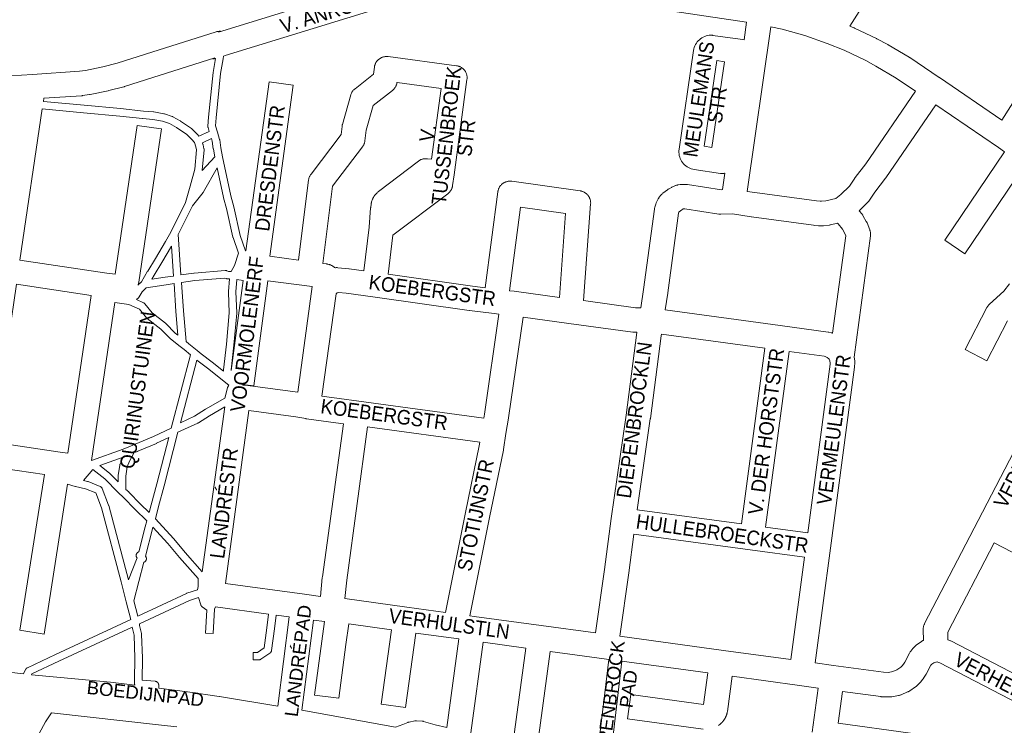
# Model space of a CAD drawing. Header units: metres. Extents: x 123819 to 142731, y 393440 to 405763.
# Tile 251 of 256: x 134610 to 135134, y 399183 to 399558. Entities that reach past the tile are written whole.
import ezdxf
from ezdxf.enums import TextEntityAlignment as Align

# ---------------------------------------------------------------- set-up
doc = ezdxf.new("R2010")
doc.units = ezdxf.units.M
doc.header["$MEASUREMENT"] = 0
for name, color, linetype, lineweight in [('gs-anno-wegen algemeen tekst', 7, 'Continuous', 0), ('gs-knt-aanvullende hoofdweg', 7, 'Continuous', 0), ('gs-knt-fietspaden', 7, 'Continuous', 0), ('gs-knt-paden', 7, 'Continuous', 0), ('gs-knt-wegen algemeen', 7, 'Continuous', 0)]:
    doc.layers.add(name, color=color, linetype=linetype, lineweight=lineweight)
doc.styles.add('1.25mm', font='arial.ttf', dxfattribs={"height": 0.002})
doc.styles.add('Style-Arial', font='arial.ttf')

msp = doc.modelspace()

# ---------------------------------------------------------------- linework, layer by layer
at = {"layer": 'gs-knt-aanvullende hoofdweg', "color": 7, "linetype": 'Continuous', "flags": 128}
for points in [[(134627.43, 399189.65), (134624.17, 399184.92), (134620.84, 399178.71), (134616.14, 399168.6), (134614.71, 399165.31)], [(134694.04, 399182.18), (134685.9, 399183.18), (134627.43, 399189.65)]]:
    msp.add_lwpolyline(points, dxfattribs=at)
at = {"layer": 'gs-knt-fietspaden', "color": 7, "linetype": 'Continuous', "flags": 128}
for points in [[(134597.03, 399214.43), (134596.78, 399212.21), (134612.49, 399210.4)], [(134919.81, 399170.9), (134919.33, 399172.15), (134919.28, 399172.31), (134919.23, 399172.47), (134919.19, 399172.63), (134919.16, 399172.8), (134919.13, 399172.96), (134918.76, 399175.87), (134918.75, 399176.01), (134918.74, 399176.16), (134918.73, 399176.3), (134918.74, 399176.45), (134918.74, 399176.59), (134918.76, 399176.73), (134923.74, 399218.09)], [(134930.69, 399217.14), (134925.78, 399176.33), (134926.04, 399174.27)], [(134616.74, 399209.98), (134641.72, 399207.69), (134641.76, 399207.69), (134658.7, 399205.93), (134658.75, 399205.93), (134671.74, 399204.39)], [(134684.37, 399202.88), (134699.71, 399200.84), (134699.75, 399200.84), (134716.56, 399198.4), (134716.63, 399198.39), (134747.7, 399193.27)], [(134760.55, 399191.05), (134810.31, 399182.04), (134814.14, 399183.48), (134816.91, 399184.61), (134817.06, 399184.67), (134817.21, 399184.72), (134817.36, 399184.76), (134817.52, 399184.8), (134820.56, 399185.44), (134820.72, 399185.47), (134820.88, 399185.49), (134821.04, 399185.5), (134821.19, 399185.51), (134821.35, 399185.51), (134821.51, 399185.5), (134824.46, 399185.31), (134824.62, 399185.3), (134824.78, 399185.27), (134824.93, 399185.25), (134825.09, 399185.21), (134825.24, 399185.17), (134831.35, 399183.33), (134837.6, 399181.94)]]:
    msp.add_lwpolyline(points, dxfattribs=at)
at = {"layer": 'gs-knt-paden', "color": 7, "linetype": 'Continuous', "flags": 128}
for points in [[(134718.82, 399538.76), (134718.58, 399537.34), (134717.28, 399529.5), (134714.86, 399505.96), (134714.53, 399501.68), (134715.58, 399498.28), (134715.58, 399498.28), (134715.58, 399498.27)], [(134623.07, 399514.69), (134644.76, 399512.65), (134664.08, 399510.88), (134664.12, 399510.87), (134676.22, 399509.55), (134681.63, 399509.15), (134681.71, 399509.15), (134681.78, 399509.14), (134681.85, 399509.13), (134687.15, 399508.15), (134687.24, 399508.13), (134687.33, 399508.11), (134687.41, 399508.08), (134691.58, 399506.71), (134691.65, 399506.69), (134691.73, 399506.66), (134691.8, 399506.63), (134691.87, 399506.59), (134691.94, 399506.55), (134695.86, 399504.33), (134695.94, 399504.29), (134696.01, 399504.24), (134701.74, 399500.3), (134701.81, 399500.24), (134701.88, 399500.19), (134701.95, 399500.13), (134702.02, 399500.07), (134704.93, 399497.18), (134704.99, 399497.12), (134705.04, 399497.06), (134705.09, 399497), (134705.68, 399496.26), (134711.22, 399498.78), (134710.58, 399500.86), (134710.55, 399500.95), (134710.53, 399501.05), (134710.52, 399501.14), (134710.5, 399501.23), (134710.49, 399501.32), (134710.49, 399501.42), (134710.49, 399501.51), (134710.5, 399501.61), (134710.85, 399506.29), (134710.85, 399506.34), (134713.29, 399529.98), (134713.3, 399530.04), (134713.31, 399530.1), (134714.53, 399537.49)], [(134673.34, 399417), (134675.24, 399418.77), (134678.49, 399424.42), (134678.52, 399424.47), (134682.64, 399431.14), (134687.89, 399440.22), (134687.9, 399440.23), (134690.86, 399445.28), (134698.69, 399460.95), (134701.17, 399469.56), (134703.5, 399478.71), (134704.44, 399488.97), (134704.08, 399490.63), (134703.31, 399492.79), (134702.02, 399494.41), (134699.31, 399497.09), (134693.81, 399500.88), (134690.13, 399502.96), (134686.29, 399504.22), (134681.23, 399505.15), (134675.89, 399505.54), (134675.82, 399505.55), (134663.7, 399506.88), (134644.39, 399508.64), (134622.48, 399510.71)], [(134715.58, 399498.27), (134716.74, 399494.51), (134716.76, 399494.43), (134716.78, 399494.35), (134716.79, 399494.27), (134716.81, 399494.19), (134717.38, 399490.08), (134718.31, 399485.32), (134722.74, 399464.44), (134724.27, 399458.7), (134724.29, 399458.63), (134727.74, 399443.51), (134730.58, 399435.34), (134730.77, 399435.22)], [(134707.46, 399478.02), (134707.46, 399477.98), (134714.22, 399485.27), (134713.42, 399489.36), (134713.41, 399489.42), (134713.4, 399489.47), (134712.85, 399493.48), (134712.41, 399494.91), (134707.6, 399492.71), (134707.91, 399491.85), (134707.93, 399491.77), (134707.96, 399491.69), (134707.98, 399491.61), (134708.43, 399489.52), (134708.45, 399489.43), (134708.46, 399489.35), (134708.47, 399489.26), (134708.48, 399489.17), (134708.48, 399489.09), (134708.48, 399489), (134708.47, 399488.91), (134707.49, 399478.18), (134707.48, 399478.1), (134707.47, 399478.03), (134707.47, 399478.02), (134707.46, 399478.02)], [(134715.47, 399479.35), (134708.16, 399466.59), (134708.12, 399466.53), (134708.08, 399466.46), (134708.04, 399466.4), (134707.99, 399466.34), (134702.28, 399459.13), (134694.67, 399443.92), (134696.21, 399422.47), (134703.06, 399423.46), (134703.12, 399423.47), (134703.19, 399423.48), (134719.69, 399424.83), (134719.79, 399424.84), (134719.88, 399424.84), (134719.97, 399424.83), (134720.06, 399424.83), (134720.15, 399424.82), (134720.24, 399424.8), (134720.33, 399424.78), (134720.41, 399424.76), (134720.5, 399424.73), (134720.59, 399424.7), (134721.46, 399424.36), (134722.93, 399424.31), (134724.69, 399427.53), (134726.81, 399433.96), (134723.91, 399442.29), (134723.88, 399442.36), (134723.86, 399442.43), (134723.85, 399442.5), (134720.38, 399457.7), (134718.85, 399463.46), (134718.83, 399463.51), (134718.82, 399463.56), (134715.47, 399479.35)], [(134692.23, 399421.89), (134691.09, 399437.72), (134686.11, 399429.11), (134686.08, 399429.06), (134681.96, 399422.39), (134680.67, 399420.14), (134687.72, 399421.24), (134687.74, 399421.25), (134692.23, 399421.89)], [(134693.45, 399403.08), (134692.5, 399417.87), (134688.33, 399417.27), (134677.75, 399415.61), (134675.51, 399413.53), (134673.92, 399410.74), (134673.88, 399410.66), (134673.83, 399410.59), (134673.78, 399410.52), (134673.72, 399410.45), (134673.66, 399410.38), (134673.6, 399410.32), (134673.54, 399410.26), (134672.56, 399409.36), (134676.24, 399407.68), (134676.32, 399407.64), (134676.41, 399407.6), (134676.48, 399407.55), (134676.56, 399407.5), (134676.63, 399407.45), (134676.7, 399407.39), (134676.77, 399407.33), (134676.84, 399407.27), (134676.9, 399407.2), (134676.96, 399407.13), (134680.87, 399402.39), (134688, 399396.77), (134688.06, 399396.72), (134688.12, 399396.66), (134688.18, 399396.6), (134693.15, 399391.59), (134694.57, 399390.47), (134693.45, 399403.03), (134693.45, 399403.08), (134693.45, 399403.08), (134693.45, 399403.08)], [(134719.56, 399420.79), (134703.58, 399419.48), (134696.49, 399418.45), (134697.46, 399403.36), (134698.91, 399387.04), (134700.35, 399385.91), (134700.37, 399385.89), (134704.82, 399382.26), (134706.98, 399380.5), (134712.75, 399376.1), (134712.78, 399376.07), (134718.84, 399371.25), (134718.83, 399371.28), (134718.81, 399371.38), (134718.79, 399371.48), (134718.78, 399371.57), (134718.78, 399371.67), (134718.77, 399371.77), (134718.78, 399371.87), (134718.79, 399371.96), (134720.32, 399385.58), (134721.88, 399402.29), (134721.39, 399413.37), (134721.39, 399413.45), (134721.39, 399413.53), (134721.39, 399413.62), (134721.92, 399420.32), (134720.98, 399420.36), (134720.88, 399420.36), (134720.79, 399420.37), (134720.69, 399420.39), (134720.6, 399420.41), (134720.5, 399420.43), (134720.41, 399420.46), (134720.32, 399420.49), (134719.56, 399420.79), (134719.56, 399420.79)], [(134729.21, 399419.44), (134725.93, 399419.98), (134725.41, 399413.42), (134725.9, 399402.33), (134725.9, 399402.24), (134725.9, 399402.15), (134725.9, 399402.06), (134724.33, 399385.19), (134724.32, 399385.15), (134722.83, 399371.96), (134722.95, 399371.61)], [(134648.71, 399323.83), (134665.52, 399329.83), (134669.29, 399331.51), (134671.77, 399332.43), (134681.55, 399336.63), (134690.97, 399341.03), (134701.27, 399379.97), (134697.84, 399382.77), (134695.75, 399384.42), (134690.56, 399388.51), (134690.5, 399388.56), (134690.44, 399388.62), (134690.38, 399388.67), (134685.41, 399393.69), (134678.22, 399399.36), (134678.15, 399399.42), (134678.09, 399399.48), (134678.02, 399399.54), (134677.97, 399399.6), (134677.91, 399399.66), (134674.15, 399404.21), (134668.42, 399406.83), (134661.08, 399407.8)], [(134710.29, 399372.91), (134704.69, 399377.18), (134695.87, 399343.86), (134703.42, 399347.32), (134709.18, 399351.06), (134709.23, 399351.09), (134709.28, 399351.12), (134719.5, 399356.97), (134720.95, 399362.52), (134720.98, 399362.6), (134721.01, 399362.69), (134721.04, 399362.78), (134721.08, 399362.86), (134721.12, 399362.94), (134721.16, 399363.02), (134721.65, 399363.86), (134710.3, 399372.91), (134710.3, 399372.91), (134710.29, 399372.91)], [(134729.08, 399364.27), (134729.03, 399363.91)], [(134719.46, 399352.32), (134711.32, 399347.66), (134705.49, 399343.87), (134705.4, 399343.82), (134705.32, 399343.77), (134705.23, 399343.73), (134694.57, 399338.84), (134687.19, 399310.45), (134687.19, 399310.44), (134684.23, 399299.31), (134682.58, 399292.9), (134692.28, 399282.31), (134692.31, 399282.27), (134692.34, 399282.23), (134698.43, 399274.86), (134707.51, 399264.6)], [(134671.39, 399328), (134668.87, 399323.48), (134667.6, 399320.54), (134666.86, 399315.44), (134666.83, 399308.5), (134668.39, 399307.11), (134668.44, 399307.07), (134668.48, 399307.02), (134674.71, 399300.7), (134679.3, 399296.26), (134680.34, 399300.33), (134683.3, 399311.47), (134689.68, 399335.99), (134683.22, 399332.97), (134683.16, 399332.95), (134673.31, 399328.71), (134673.26, 399328.69), (134673.22, 399328.68), (134671.39, 399328)], [(134658.4, 399316.91), (134662.83, 399312.42), (134662.84, 399315.6), (134662.84, 399315.69), (134662.85, 399315.79), (134662.86, 399315.88), (134663.66, 399321.38), (134663.67, 399321.47), (134663.69, 399321.55), (134663.71, 399321.64), (134663.74, 399321.72), (134663.77, 399321.81), (134663.8, 399321.89), (134665.22, 399325.17), (134665.24, 399325.23), (134665.27, 399325.29), (134665.31, 399325.35), (134665.4, 399325.53), (134653.09, 399321.13), (134658.21, 399317.08), (134658.28, 399317.03), (134658.34, 399316.97), (134658.4, 399316.92), (134658.4, 399316.92), (134658.4, 399316.91)], [(134662.78, 399306.75), (134655.63, 399314), (134649.27, 399319.02), (134644.3, 399313.17), (134646.52, 399312.71), (134646.6, 399312.69), (134646.69, 399312.66), (134646.78, 399312.64), (134646.86, 399312.6), (134653.22, 399310.02), (134653.31, 399309.98), (134653.4, 399309.94), (134653.49, 399309.89), (134653.57, 399309.84), (134653.65, 399309.79), (134653.72, 399309.73), (134653.8, 399309.66), (134653.87, 399309.6), (134653.94, 399309.53), (134654, 399309.46), (134654.06, 399309.38), (134654.12, 399309.3), (134654.17, 399309.22), (134654.22, 399309.14), (134654.27, 399309.05), (134654.31, 399308.96), (134654.35, 399308.87), (134657.72, 399300.03), (134657.74, 399299.96), (134657.76, 399299.9), (134657.78, 399299.83), (134668.23, 399260.46), (134672.9, 399272.01), (134672.83, 399272.09), (134672.77, 399272.17), (134672.72, 399272.25), (134672.66, 399272.33), (134672.61, 399272.42), (134672.57, 399272.5), (134672.53, 399272.59), (134672.49, 399272.69), (134672.46, 399272.78), (134672.44, 399272.87), (134672.41, 399272.97), (134672.4, 399273.07), (134672.39, 399273.17), (134672.38, 399273.26), (134672.38, 399273.36), (134672.38, 399273.46), (134672.38, 399273.56), (134672.4, 399273.66), (134672.41, 399273.75), (134672.43, 399273.85), (134672.46, 399273.95), (134672.49, 399274.04), (134672.53, 399274.13), (134672.57, 399274.22), (134672.61, 399274.31), (134672.66, 399274.4), (134672.71, 399274.48), (134672.77, 399274.56), (134672.83, 399274.64), (134672.89, 399274.71), (134672.96, 399274.79), (134673.03, 399274.85), (134673.11, 399274.92), (134673.18, 399274.98), (134673.26, 399275.04), (134673.35, 399275.09), (134673.43, 399275.14), (134673.52, 399275.18), (134673.61, 399275.22), (134673.7, 399275.26), (134673.75, 399275.27), (134677.22, 399288.6), (134677.23, 399288.64), (134678.12, 399291.8), (134671.9, 399297.82), (134671.87, 399297.86), (134665.66, 399304.16), (134662.78, 399306.74), (134662.78, 399306.75), (134662.78, 399306.75)], [(134612.49, 399210.4), (134613.59, 399212.73), (134613.63, 399212.81), (134613.67, 399212.89), (134613.72, 399212.97), (134613.77, 399213.04), (134613.83, 399213.12), (134613.89, 399213.19), (134613.95, 399213.26), (134614.02, 399213.32), (134614.08, 399213.38), (134614.16, 399213.44), (134614.23, 399213.5), (134614.31, 399213.55), (134614.38, 399213.6), (134614.46, 399213.64), (134614.55, 399213.69), (134629.5, 399220.74), (134669.52, 399239.36), (134667.1, 399248.73), (134664.34, 399259.42), (134653.93, 399298.7), (134650.9, 399306.62), (134645.52, 399308.81), (134640.17, 399309.93), (134640.16, 399309.93), (134640.1, 399309.95), (134640.08, 399309.95), (134640.06, 399309.96), (134640, 399309.97), (134635.91, 399311.21)], [(134676.46, 399269.72), (134671.12, 399249.23), (134673.22, 399241.09), (134699.07, 399253.16), (134699.14, 399253.2), (134699.21, 399253.23), (134699.29, 399253.25), (134705.02, 399255.13), (134705.26, 399256.88), (134705.3, 399261.03), (134695.39, 399272.22), (134695.35, 399272.27), (134689.28, 399279.63), (134681.32, 399288.33), (134681.1, 399287.57), (134677.31, 399272.98), (134677.37, 399272.9), (134677.43, 399272.83), (134677.49, 399272.75), (134677.54, 399272.66), (134677.59, 399272.58), (134677.64, 399272.49), (134677.68, 399272.4), (134677.71, 399272.31), (134677.74, 399272.21), (134677.77, 399272.12), (134677.79, 399272.02), (134677.81, 399271.93), (134677.82, 399271.83), (134677.83, 399271.73), (134677.83, 399271.63), (134677.83, 399271.53), (134677.82, 399271.43), (134677.81, 399271.34), (134677.79, 399271.24), (134677.77, 399271.14), (134677.74, 399271.05), (134677.71, 399270.95), (134677.68, 399270.86), (134677.64, 399270.77), (134677.59, 399270.68), (134677.55, 399270.6), (134677.49, 399270.51), (134677.44, 399270.43), (134677.38, 399270.35), (134677.31, 399270.28), (134677.24, 399270.21), (134677.17, 399270.14), (134677.1, 399270.08), (134677.02, 399270.01), (134676.94, 399269.96), (134676.86, 399269.9), (134676.77, 399269.86), (134676.68, 399269.81), (134676.59, 399269.77), (134676.5, 399269.73), (134676.46, 399269.72)], [(134746.73, 399241.65), (134745.86, 399234.44), (134745.86, 399234.43), (134744.37, 399222.86), (134744.35, 399222.77), (134744.33, 399222.67), (134744.31, 399222.58), (134744.28, 399222.49), (134744.25, 399222.4), (134744.22, 399222.32), (134744.18, 399222.23), (134744.13, 399222.15), (134744.09, 399222.06), (134744.03, 399221.99), (134743.98, 399221.91), (134743.92, 399221.83), (134743.86, 399221.76), (134743.79, 399221.69), (134743.73, 399221.63), (134743.65, 399221.57), (134743.58, 399221.51), (134743.5, 399221.45), (134738.68, 399218.18), (134738.61, 399218.13), (134738.53, 399218.08), (134738.45, 399218.04), (134738.36, 399218), (134738.28, 399217.97), (134738.19, 399217.93), (134738.1, 399217.91), (134738.01, 399217.88), (134737.92, 399217.86), (134737.83, 399217.85), (134737.74, 399217.84), (134737.65, 399217.83), (134737.56, 399217.83)], [(134671.74, 399204.39), (134671.7, 399204.46), (134671.66, 399204.55), (134671.62, 399204.64), (134671.59, 399204.73), (134671.57, 399204.82), (134671.54, 399204.92), (134671.52, 399205.01), (134671.51, 399205.11), (134671.5, 399205.2), (134671.5, 399205.3), (134671.5, 399205.4), (134671.55, 399207.33), (134671.71, 399218.8), (134671.29, 399231.04), (134670.26, 399235.27), (134631.2, 399217.1), (134616.92, 399210.36), (134616.74, 399209.98)]]:
    msp.add_lwpolyline(points, dxfattribs=at)
for points in [[(134714.55, 399245.99), (134714.02, 399244.75), (134713.31, 399231.82, -0.355488), (134713.3, 399231.81), (134709.31, 399232.03, -0.355482), (134709.3, 399232.04), (134709.97, 399244.24), (134707.43, 399246.11), (134707.35, 399246.17), (134707.28, 399246.23), (134707.21, 399246.29), (134707.15, 399246.36), (134707.09, 399246.43), (134707.03, 399246.5), (134706.97, 399246.57), (134706.92, 399246.65), (134706.88, 399246.73), (134706.83, 399246.81), (134706.79, 399246.89), (134706.75, 399246.97), (134706.72, 399247.06), (134706.69, 399247.15), (134706.69, 399247.15), (134706.69, 399247.15), (134705.51, 399251.06), (134700.66, 399249.47), (134674.07, 399237.04), (134674.18, 399236.18), (134675.24, 399231.79), (134675.26, 399231.71), (134675.28, 399231.63), (134675.29, 399231.55), (134675.3, 399231.47), (134675.3, 399231.39), (134675.73, 399218.89), (134675.73, 399218.79), (134675.57, 399207.26), (134675.57, 399207.23), (134675.57, 399207.16), (134682.54, 399206.47), (134682.64, 399206.46), (134682.73, 399206.44), (134682.83, 399206.42), (134682.92, 399206.39), (134683.01, 399206.36), (134683.11, 399206.33), (134683.19, 399206.29), (134683.28, 399206.24), (134683.37, 399206.2), (134683.45, 399206.14), (134683.53, 399206.09), (134683.61, 399206.03), (134683.68, 399205.97), (134683.75, 399205.9), (134683.82, 399205.83), (134683.88, 399205.75), (134683.95, 399205.68), (134684, 399205.6), (134684.05, 399205.52), (134684.1, 399205.43), (134684.15, 399205.35), (134684.19, 399205.26), (134684.23, 399205.17), (134684.26, 399205.07), (134684.28, 399204.98), (134684.31, 399204.88), (134684.32, 399204.79), (134684.34, 399204.69), (134684.35, 399204.59), (134684.35, 399204.5), (134684.37, 399202.88)], [(134737.56, 399217.83), (134737.55, 399217.83), (134737.55, 399217.83), (134734.51, 399217.83, -0.408538), (134734.5, 399217.84), (134734.5, 399221.84, -0.408538), (134734.51, 399221.85), (134736.94, 399221.85), (134740.5, 399224.27), (134741.87, 399234.93), (134742.75, 399242.18)]]:
    msp.add_lwpolyline(points, format="xyb", dxfattribs=at)
at = {"layer": 'gs-knt-wegen algemeen', "color": 7, "linetype": 'Continuous', "flags": 128}
for points in [[(135081.99, 399602.16), (135051.8, 399554.72)], [(134716.18, 399551.57), (134827.4, 399585.85), (134827.48, 399585.87), (134837.8, 399588.9), (134838.09, 399588.98), (134841.63, 399589.85), (134841.91, 399589.91), (134842.18, 399589.96), (134842.36, 399589.98)], [(134996.96, 399556.77), (134931.29, 399566.48), (134856.54, 399577.51), (134851.62, 399577.81), (134849.71, 399577.86), (134848.81, 399577.8), (134844.45, 399577.13), (134841.33, 399576.37), (134831.19, 399573.39), (134719.77, 399539.05), (134718.82, 399538.76)], [(134984.18, 399467.8), (134985.43, 399476.52), (134985.18, 399476.47), (134984.87, 399476.42), (134984.56, 399476.38), (134984.25, 399476.36), (134983.94, 399476.35), (134983.63, 399476.36), (134983.32, 399476.39), (134983.02, 399476.42), (134969.12, 399478.46), (134969.11, 399478.46), (134968.3, 399478.62), (134967.5, 399478.85), (134966.73, 399479.14), (134965.98, 399479.5), (134965.27, 399479.93), (134964.6, 399480.41), (134963.97, 399480.96), (134963.39, 399481.55), (134962.87, 399482.19), (134962.4, 399482.88), (134962, 399483.6), (134961.66, 399484.36), (134961.39, 399485.14), (134961.18, 399485.95), (134961.05, 399486.77), (134960.99, 399487.59), (134961, 399488.42), (134961.09, 399489.25), (134961.09, 399489.25), (134968.78, 399541.77), (134968.94, 399542.58), (134969.16, 399543.38), (134969.46, 399544.16), (134969.82, 399544.91), (134970.25, 399545.62), (134970.74, 399546.29), (134971.28, 399546.92), (134971.88, 399547.5), (134972.52, 399548.02), (134973.21, 399548.49), (134973.94, 399548.89), (134974.7, 399549.23), (134975.48, 399549.5), (134976.29, 399549.7), (134977.11, 399549.83), (134977.94, 399549.89), (134978.22, 399549.89), (134978.5, 399549.88), (134978.78, 399549.86), (134979.06, 399549.82), (134993.47, 399547.71), (134995.61, 399547.39), (134996.96, 399556.77)], [(135009.77, 399554.36), (134997.19, 399466.85)], [(135086.72, 399520.21), (135076.57, 399527.05), (135065.72, 399533.51), (135060.27, 399536.42), (135048.86, 399541.85), (135039.83, 399545.56), (135027.94, 399549.68), (135015.86, 399553.06), (135009.77, 399554.36)], [(135051.8, 399554.72), (135053.97, 399553.83), (135054.13, 399553.76), (135054.29, 399553.68), (135066, 399548.11), (135066.27, 399547.98), (135071.98, 399544.92), (135072.25, 399544.78), (135083.38, 399538.15), (135083.54, 399538.05), (135083.69, 399537.95), (135099.42, 399527.35), (135099.44, 399527.34), (135099.45, 399527.33), (135132.63, 399504.7)], [(135132.63, 399504.7), (135162.1, 399551.22)], [(134758.72, 399430.35), (134764.08, 399472.98), (134764.13, 399473.29), (134764.19, 399473.59), (134764.26, 399473.9), (134764.35, 399474.19), (134764.45, 399474.49), (134764.57, 399474.77), (134764.7, 399475.05), (134764.85, 399475.33), (134765, 399475.6), (134765.17, 399475.86), (134765.36, 399476.11), (134781.31, 399497.1), (134781.83, 399501.44), (134781.87, 399501.7), (134781.91, 399501.95), (134781.97, 399502.2), (134782.03, 399502.45), (134786.5, 399518.13), (134786.59, 399518.43), (134786.7, 399518.72), (134786.82, 399519.01), (134786.96, 399519.29), (134787.11, 399519.57), (134787.27, 399519.84), (134787.45, 399520.1), (134787.63, 399520.35), (134787.83, 399520.6), (134788.05, 399520.83), (134788.27, 399521.05), (134788.5, 399521.26), (134788.74, 399521.46), (134798.53, 399529.15), (134799.03, 399532.91), (134799.08, 399533.23), (134799.15, 399533.54), (134799.23, 399533.85), (134799.33, 399534.15), (134799.44, 399534.45), (134799.56, 399534.75), (134799.7, 399535.03), (134799.85, 399535.31), (134800.02, 399535.59), (134800.2, 399535.85), (134800.39, 399536.11), (134800.6, 399536.35), (134800.82, 399536.59), (134801.04, 399536.81), (134801.28, 399537.02), (134801.53, 399537.22), (134801.79, 399537.41), (134802.06, 399537.59), (134802.33, 399537.75), (134802.62, 399537.9), (134802.91, 399538.03), (134803.2, 399538.15), (134803.5, 399538.25), (134803.81, 399538.34), (134804.12, 399538.42), (134804.43, 399538.48), (134804.75, 399538.52), (134805.07, 399538.55), (134805.39, 399538.56), (134805.71, 399538.56), (134806.03, 399538.54), (134806.34, 399538.51), (134842.67, 399533.68), (134842.98, 399533.63), (134843.28, 399533.57), (134843.59, 399533.49), (134843.88, 399533.4), (134844.17, 399533.3), (134844.46, 399533.18), (134844.74, 399533.04), (134845.01, 399532.9), (134845.28, 399532.74), (134845.54, 399532.57), (134845.79, 399532.38), (134846.03, 399532.19), (134846.26, 399531.98), (134846.48, 399531.77), (134846.7, 399531.54), (134846.9, 399531.3), (134847.08, 399531.05), (134847.26, 399530.8), (134847.42, 399530.54), (134847.58, 399530.26), (134847.71, 399529.99), (134847.84, 399529.7), (134847.95, 399529.41), (134848.05, 399529.12), (134848.13, 399528.82), (134848.2, 399528.52), (134848.25, 399528.21), (134848.29, 399527.9), (134848.32, 399527.59), (134848.33, 399527.28), (134848.32, 399526.97), (134848.3, 399526.66), (134848.27, 399526.35)], [(134714.28, 399537.83), (134681.25, 399527.45), (134666.12, 399522.58), (134665.94, 399522.53), (134665.75, 399522.48), (134657.76, 399520.41), (134657.46, 399520.34), (134647.96, 399518.37), (134647.76, 399518.33), (134647.55, 399518.3), (134643.83, 399517.77), (134643.59, 399517.74), (134643.36, 399517.72), (134623.33, 399516.39)], [(134974.48, 399490.83), (134978.47, 399490.25), (134985.14, 399535.77), (134981.15, 399536.36), (134974.48, 399490.83)], [(134793.44, 399424.64), (134796.32, 399447.83), (134797.05, 399458.12), (134797.07, 399458.33), (134797.09, 399458.54), (134797.3, 399460.05), (134797.34, 399460.3), (134797.39, 399460.55), (134797.44, 399460.8), (134797.51, 399461.05), (134797.59, 399461.29), (134798.07, 399462.67), (134798.17, 399462.94), (134798.28, 399463.2), (134798.4, 399463.46), (134798.53, 399463.71), (134798.67, 399463.95), (134798.83, 399464.19), (134798.99, 399464.42), (134799.16, 399464.65), (134799.35, 399464.87), (134800.32, 399465.96), (134800.53, 399466.19), (134800.76, 399466.41), (134801, 399466.62), (134801.25, 399466.82), (134822.43, 399482.93), (134822.69, 399483.12), (134822.95, 399483.3), (134823.23, 399483.46), (134823.51, 399483.6), (134823.8, 399483.74), (134824.1, 399483.85), (134824.4, 399483.96), (134824.71, 399484.05), (134825.02, 399484.12), (134825.33, 399484.18), (134825.64, 399484.22), (134825.96, 399484.25), (134826.28, 399484.26), (134826.6, 399484.26), (134826.92, 399484.24), (134827.24, 399484.21), (134829.38, 399483.92), (134834.49, 399521.63), (134811.08, 399524.74), (134811.04, 399524.5), (134810.98, 399524.19), (134810.9, 399523.89), (134810.81, 399523.58), (134810.7, 399523.29), (134810.58, 399523), (134810.44, 399522.72), (134810.29, 399522.44), (134810.13, 399522.17), (134809.95, 399521.91), (134809.77, 399521.66), (134809.57, 399521.41), (134809.36, 399521.18), (134809.13, 399520.96), (134808.9, 399520.75), (134808.66, 399520.55), (134798.44, 399512.53), (134794.7, 399499.38), (134794.03, 399493.79), (134793.98, 399493.48), (134793.92, 399493.18), (134793.85, 399492.87), (134793.76, 399492.57), (134793.66, 399492.27), (134793.54, 399491.98), (134793.41, 399491.7), (134793.26, 399491.42), (134793.1, 399491.15), (134792.93, 399490.88), (134792.75, 399490.63), (134776.78, 399469.62), (134771.62, 399428.61)], [(134848.27, 399526.35), (134841.41, 399475.73), (134840.63, 399469.97), (134840.59, 399469.67), (134840.52, 399469.37), (134840.45, 399469.08), (134840.36, 399468.79), (134840.26, 399468.51), (134840.14, 399468.23), (134840.01, 399467.95), (134839.87, 399467.68), (134839.72, 399467.42), (134839.56, 399467.17), (134839.38, 399466.92), (134839.19, 399466.69), (134838.99, 399466.46), (134838.78, 399466.24), (134838.57, 399466.03), (134838.34, 399465.83), (134838.1, 399465.64), (134808.93, 399443.66), (134806.34, 399422.84)], [(134997.19, 399466.85), (135001.31, 399466.2), (135034.15, 399461.78), (135036.02, 399461.61), (135036.84, 399461.62), (135039.15, 399461.86), (135044.42, 399463.05), (135047.05, 399465.26), (135051.59, 399469.63), (135054.46, 399473.86), (135054.57, 399474.02), (135054.69, 399474.18), (135060.39, 399481.6), (135086.72, 399520.21)], [(134623.33, 399516.39), (134623.07, 399514.69)], [(135097.49, 399512.9), (135071.04, 399474.11), (135070.94, 399473.96), (135070.83, 399473.82), (135065.13, 399466.4), (135061.99, 399461.76), (135061.99, 399461.76), (135061.99, 399461.75)], [(134622.48, 399510.71), (134610.6, 399430.37), (134656.82, 399423.49)], [(134806.34, 399422.84), (134851.25, 399416.41), (134857.92, 399415.61), (134864.68, 399466.64), (134864.73, 399466.95), (134864.79, 399467.25), (134864.87, 399467.56), (134864.96, 399467.85), (134865.07, 399468.15), (134865.19, 399468.43), (134865.32, 399468.71), (134865.47, 399468.99), (134865.63, 399469.26), (134865.8, 399469.52), (134865.98, 399469.77), (134866.18, 399470.01), (134866.39, 399470.24), (134866.61, 399470.46), (134866.83, 399470.67), (134867.07, 399470.87), (134867.32, 399471.06), (134867.58, 399471.24), (134867.84, 399471.4), (134868.11, 399471.55), (134868.39, 399471.69), (134868.68, 399471.82), (134868.97, 399471.93), (134869.27, 399472.02), (134869.57, 399472.1), (134869.87, 399472.17), (134870.18, 399472.23), (134870.48, 399472.26), (134870.8, 399472.29), (134871.11, 399472.3), (134871.42, 399472.29), (134871.73, 399472.27), (134872.04, 399472.23), (134908.44, 399467.15), (134908.75, 399467.09), (134909.06, 399467.03), (134909.36, 399466.95), (134909.67, 399466.85), (134909.96, 399466.74), (134910.25, 399466.62), (134910.54, 399466.48), (134910.81, 399466.32), (134911.08, 399466.16), (134911.34, 399465.98), (134911.59, 399465.79), (134911.84, 399465.59), (134912.07, 399465.37), (134912.29, 399465.15), (134912.5, 399464.91), (134912.7, 399464.67), (134912.88, 399464.41), (134913.06, 399464.15), (134913.22, 399463.88), (134913.37, 399463.6), (134913.5, 399463.31), (134913.62, 399463.02), (134913.73, 399462.72), (134913.82, 399462.42), (134913.89, 399462.11), (134913.95, 399461.8), (134914, 399461.49), (134914.03, 399461.18), (134914.05, 399460.86), (134914.05, 399460.55), (134914.03, 399460.23)], [(134940.68, 399404.94), (134942.21, 399414.74), (134947.94, 399457.5), (134947.98, 399457.74), (134948.02, 399457.99), (134948.08, 399458.24), (134948.15, 399458.48), (134948.61, 399460.05), (134948.7, 399460.32), (134948.79, 399460.58), (134948.9, 399460.84), (134949.02, 399461.1), (134949.76, 399462.58), (134949.9, 399462.84), (134950.04, 399463.09), (134950.2, 399463.34), (134950.37, 399463.57), (134950.55, 399463.8), (134951.36, 399464.8), (134951.56, 399465.03), (134951.76, 399465.25), (134951.97, 399465.46), (134952.2, 399465.66), (134952.43, 399465.84), (134954.92, 399467.76), (134955.12, 399467.9), (134955.32, 399468.04), (134955.53, 399468.17), (134955.74, 399468.3), (134956.96, 399468.97), (134957.23, 399469.11), (134957.51, 399469.24), (134958.85, 399469.83), (134959.11, 399469.93), (134959.37, 399470.03), (134959.64, 399470.11), (134959.92, 399470.19), (134960.19, 399470.25), (134960.47, 399470.3), (134961.7, 399470.48), (134961.94, 399470.52), (134962.19, 399470.54), (134962.44, 399470.55), (134962.69, 399470.56), (134964.62, 399470.55), (134964.94, 399470.55), (134965.26, 399470.52), (134965.58, 399470.48), (134983.59, 399467.78), (134984.18, 399467.8)], [(134914.03, 399460.23), (134910.32, 399408.79), (134937.95, 399405), (134940.68, 399404.94)], [(135061.99, 399461.75), (135061.83, 399461.53), (135061.66, 399461.32), (135061.49, 399461.11), (135061.3, 399460.9), (135061.11, 399460.71), (135056.77, 399456.55)], [(134876.73, 399458.43), (134870.85, 399414.08), (134873.34, 399413.78), (134873.43, 399413.77), (134897.4, 399410.55), (134900.61, 399455.09), (134876.73, 399458.43)], [(135045.3, 399449.9), (135041.63, 399449.07), (135041.37, 399449.02), (135041.11, 399448.97), (135040.85, 399448.94), (135037.86, 399448.64), (135037.56, 399448.61), (135037.26, 399448.61), (135035.82, 399448.59), (135035.5, 399448.6), (135035.19, 399448.62), (135032.85, 399448.82), (135032.56, 399448.86), (134999.5, 399453.31), (134999.35, 399453.33), (134989.4, 399454.9), (134983.34, 399454.75), (134983.05, 399454.75), (134982.77, 399454.76), (134982.49, 399454.79), (134982.21, 399454.82), (134964.12, 399457.53), (134963.24, 399457.54), (134962.99, 399457.43), (134962.47, 399457.14), (134961.05, 399456.05), (134960.94, 399455.82), (134960.78, 399455.27), (134955.11, 399412.94), (134955.09, 399412.79), (134953.69, 399403.85)], [(135056.77, 399456.55), (135058.32, 399454.71), (135058.5, 399454.49), (135058.67, 399454.25), (135058.84, 399454.01), (135058.99, 399453.76), (135060.6, 399450.95), (135060.72, 399450.74), (135060.83, 399450.52), (135060.94, 399450.29), (135061.03, 399450.07), (135062.45, 399446.41), (135062.55, 399446.13), (135062.64, 399445.85), (135062.72, 399445.56), (135062.78, 399445.27), (135062.83, 399444.97), (135062.86, 399444.67), (135062.89, 399444.38), (135062.89, 399444.08), (135062.89, 399443.78), (135062.87, 399443.48), (135062.83, 399443.18)], [(134953.69, 399403.85), (135014.87, 399395.54), (135040.24, 399392.06), (135040.48, 399392.03), (135040.72, 399391.98), (135042.22, 399391.66), (135042.49, 399391.59), (135042.71, 399391.53), (135049.71, 399443.26), (135049.07, 399444.89), (135048, 399446.76), (135045.64, 399449.55), (135045.3, 399449.9)], [(135062.83, 399443.18), (135054.12, 399378.74), (135054.42, 399376.82), (135054.46, 399376.54), (135054.49, 399376.25), (135054.5, 399375.96), (135054.5, 399375.68), (135054.49, 399375.39), (135054.4, 399373.98), (135054.39, 399373.75), (135054.36, 399373.52), (135041.49, 399277.18), (135033.36, 399216.24)], [(134771.62, 399428.61), (134773.39, 399428.37), (134773.69, 399428.32), (134773.99, 399428.26), (134774.29, 399428.19), (134774.86, 399428.02), (134775.12, 399427.95), (134775.37, 399427.86), (134775.62, 399427.76), (134776.2, 399427.51), (134776.46, 399427.4), (134776.71, 399427.27), (134776.95, 399427.14), (134777.19, 399426.99), (134777.42, 399426.83), (134777.65, 399426.67), (134777.87, 399426.49), (134778.1, 399426.29), (134778.35, 399426.32), (134778.64, 399426.34), (134778.94, 399426.34), (134779.23, 399426.33), (134779.52, 399426.31), (134785.47, 399425.72), (134785.7, 399425.69), (134793.44, 399424.64)], [(134722.95, 399371.61), (134729.21, 399419.44)], [(134766.03, 399416.23), (134742.34, 399419.41)], [(134631.9, 399328.32), (134636.12, 399327.76), (134648.47, 399411.57), (134608.7, 399417.49), (134596.29, 399333.54), (134631.89, 399328.32), (134631.89, 399328.32), (134631.9, 399328.32)], [(134758.29, 399360.11), (134766.03, 399416.23)], [(134865.17, 399401.64), (134862.76, 399401.93), (134849.64, 399403.49), (134849.48, 399403.51), (134798.19, 399410.85), (134784.06, 399412.78), (134779.88, 399413.19), (134779.29, 399412.94), (134778.65, 399412.46), (134771.14, 399358.02), (134780.23, 399356.75), (134790.72, 399355.42), (134790.75, 399355.41), (134790.77, 399355.41), (134857.17, 399346.42)], [(134661.08, 399407.8), (134648.71, 399323.83)], [(134878.09, 399400), (134870.41, 399346.52), (134870.37, 399346.3), (134868.93, 399338.26), (134867.69, 399329.63), (134867.66, 399329.43), (134867.63, 399329.24), (134860.27, 399293.57), (134849.78, 399241.33)], [(134857.17, 399346.42), (134857.54, 399348.48), (134865.17, 399401.64)], [(134938.63, 399391.96), (134937.28, 399391.99), (134937.04, 399392), (134936.79, 399392.02), (134936.55, 399392.05), (134902.52, 399396.72), (134878.09, 399400)], [(134916.59, 399232.21), (134921.38, 399265.91), (134924.94, 399292.95), (134932.86, 399347.86), (134938.62, 399391.86), (134938.63, 399391.96)], [(134951.66, 399390.99), (134951.52, 399390.09), (134945.77, 399346.13), (134945.76, 399346.04), (134938.77, 399297.59)], [(135006.68, 399383.51), (134951.66, 399390.99)], [(134994.16, 399290.12), (135006.68, 399383.51)], [(135019.58, 399381.75), (135007.06, 399288.38)], [(135029.45, 399285.36), (135041.42, 399375.02), (135041.45, 399375.48), (135041.25, 399376.75), (135040.77, 399377.78), (135040.76, 399377.8), (135039.85, 399378.59), (135038.78, 399379.08), (135038.22, 399379.2), (135019.58, 399381.75)], [(135033.36, 399216.24), (135043.19, 399214.89), (135069.74, 399211.26), (135072.43, 399211.18), (135074.73, 399211.61), (135076.88, 399212.52), (135078.94, 399213.96), (135079.65, 399214.66), (135080.4, 399215.56), (135081.06, 399216.56), (135083.66, 399221.51), (135083.8, 399221.78), (135083.97, 399222.05), (135084.14, 399222.3), (135084.97, 399223.45), (135085.16, 399223.69), (135085.35, 399223.93), (135085.56, 399224.16), (135086.54, 399225.17), (135086.74, 399225.37), (135086.94, 399225.55), (135087.15, 399225.73), (135087.37, 399225.9), (135087.6, 399226.06), (135089.94, 399227.63), (135090.2, 399227.8), (135090.46, 399227.95), (135090.74, 399228.09), (135091.02, 399228.22), (135091.02, 399228.22), (135090.87, 399234), (135090.87, 399234.29), (135090.88, 399234.59), (135090.91, 399234.89), (135090.95, 399235.19), (135091, 399235.48), (135091.07, 399235.77), (135091.15, 399236.06), (135091.25, 399236.34), (135091.35, 399236.62), (135091.47, 399236.9), (135091.6, 399237.16), (135120.02, 399291.88), (135165.03, 399378.51)], [(134729.03, 399363.91), (134729.13, 399363.92), (134729.24, 399363.92), (134729.35, 399363.92), (134729.46, 399363.92), (134729.57, 399363.92), (134729.68, 399363.91), (134729.79, 399363.91), (134730.07, 399363.89), (134730.35, 399363.86), (134758.29, 399360.11)], [(134735.01, 399363.5), (134735.01, 399363.5), (134729.08, 399364.27)], [(134707.51, 399264.6), (134719.46, 399352.32)], [(134762.56, 399346.08), (134757.34, 399347.1), (134732.35, 399350.45), (134719.81, 399258.42), (134761.82, 399252.75), (134770.37, 399251.6)], [(134762.57, 399346.08), (134762.56, 399346.08), (134762.56, 399346.08)], [(134762.57, 399346.08), (134762.56, 399346.08), (134762.56, 399346.08)], [(134782.56, 399343.33), (134778.55, 399343.84), (134778.47, 399343.85), (134762.89, 399346.03), (134762.75, 399346.05), (134762.58, 399346.08), (134762.57, 399346.08)], [(134770.37, 399251.6), (134771.36, 399261.66), (134771.39, 399261.91), (134782.56, 399343.33)], [(134795.46, 399341.64), (134784.31, 399260.26), (134783.34, 399250.43), (134816.38, 399245.88), (134836.86, 399243.09)], [(134855.11, 399333.56), (134795.46, 399341.64)], [(134836.86, 399243.09), (134847.51, 399296.15), (134847.52, 399296.18), (134854.84, 399331.67), (134855.11, 399333.56)], [(134938.77, 399297.59), (134994.16, 399290.12)], [(135007.06, 399288.38), (135029.45, 399285.36)], [(134936.99, 399284.69), (134934.28, 399264.17), (134934.27, 399264.11), (134934.27, 399264.11), (134934.27, 399264.1), (134929.49, 399230.45)], [(135027.73, 399272.46), (134998.88, 399276.35), (134936.99, 399284.69)], [(135128.58, 399280.1), (135103.93, 399232.65), (135104.04, 399228.54)], [(135178.69, 399254.07), (135128.58, 399280.1)], [(135020.46, 399218), (135027.73, 399272.46)], [(134742.75, 399242.18), (134714.55, 399245.99)], [(134753.68, 399240.71), (134746.73, 399241.65)], [(134747.7, 399193.27), (134753.68, 399240.71)], [(134849.78, 399241.33), (134852.18, 399241), (134887.81, 399236.14), (134916.59, 399232.21)], [(134766.58, 399238.97), (134760.55, 399191.05)], [(134772.51, 399238.17), (134766.58, 399238.97)], [(134929.49, 399230.45), (134984.63, 399222.9), (135020.46, 399218)], [(135104.04, 399228.54), (135105.09, 399228.09), (135105.3, 399227.99), (135105.51, 399227.89), (135181.61, 399188.51)], [(135098.29, 399216.74), (135097.7, 399216.68), (135097.57, 399216.67), (135096.43, 399216.31), (135095.43, 399215.64), (135095.26, 399215.45), (135094.97, 399215.06)], [(135174.58, 399177.49), (135099.73, 399216.22), (135099.07, 399216.5), (135098.71, 399216.6), (135098.29, 399216.74)], [(135031.78, 399179.46), (135034.98, 399202.87), (135025.16, 399204.22), (134989.31, 399209.12), (134986.75, 399190.42), (134986.71, 399190.15), (134986.65, 399189.87), (134986.62, 399189.74), (134986.59, 399189.61), (134986.56, 399189.48), (134986.52, 399189.35), (134986.49, 399189.22), (134986.45, 399189.1), (134986.41, 399188.97), (134986.37, 399188.84), (134986.33, 399188.72), (134986.28, 399188.59), (134986.24, 399188.46), (134986.19, 399188.34), (134986.14, 399188.21), (134986.09, 399188.09), (134986.04, 399187.97), (134985.99, 399187.84), (134985.94, 399187.72), (134985.88, 399187.6), (134985.82, 399187.48), (134985.77, 399187.36), (134985.71, 399187.24), (134985.65, 399187.12), (134985.59, 399187), (134985.52, 399186.89), (134985.46, 399186.77), (134985.39, 399186.65), (134985.32, 399186.54), (134985.26, 399186.42), (134985.19, 399186.31), (134985.11, 399186.2), (134985.04, 399186.09), (134984.97, 399185.98), (134984.89, 399185.86), (134984.82, 399185.76), (134984.74, 399185.65), (134984.66, 399185.54), (134984.58, 399185.43), (134984.5, 399185.33), (134984.41, 399185.22), (134984.33, 399185.12), (134984.24, 399185.02), (134984.16, 399184.91), (134984.07, 399184.81), (134983.98, 399184.71), (134983.89, 399184.62), (134983.8, 399184.52), (134983.71, 399184.42), (134983.62, 399184.33), (134983.52, 399184.23), (134983.43, 399184.14), (134983.33, 399184.05), (134983.23, 399183.96), (134983.13, 399183.86), (134983.03, 399183.78), (134982.93, 399183.69), (134982.83, 399183.6), (134982.73, 399183.52), (134982.63, 399183.43), (134982.52, 399183.35), (134982.42, 399183.27), (134982.31, 399183.19), (134982.2, 399183.11), (134982.09, 399183.03)]]:
    msp.add_lwpolyline(points, dxfattribs=at)
for points in [[(134600.17, 399528.54), (134605.61, 399528.34), (134617.26, 399529.03), (134642.25, 399530.7), (134645.52, 399531.16), (134654.65, 399533.06), (134662.31, 399535.04), (134677.28, 399539.85), (134677.32, 399539.87), (134714.93, 399551.68), (134715.23, 399551.77), (134715.54, 399551.84), (134715.86, 399551.9), (134716.17, 399551.94), (134716.49, 399551.96), (134716.81, 399551.98), (134717.13, 399551.97, -0.669995), (134717.14, 399551.95), (134716.18, 399551.57)], [(134714.53, 399537.49), (134714.3, 399537.45), (134713.98, 399537.41), (134713.66, 399537.38), (134713.34, 399537.37), (134713.02, 399537.38, -0.751288), (134713.02, 399537.4), (134714.28, 399537.83)], [(134730.77, 399435.22), (134743.02, 399525.03, -0.369551), (134743.03, 399525.04), (134755.91, 399523.29, -0.369551), (134755.92, 399523.28), (134743.53, 399432.39), (134758.72, 399430.35)], [(135144.79, 399480.64), (135113.06, 399433.7, -0.384713), (135113.05, 399433.7), (135102.28, 399440.98, -0.384713), (135102.28, 399441), (135134.04, 399487.98), (135130.86, 399490.15), (135097.49, 399512.9)], [(134656.82, 399423.49), (134661.25, 399422.83), (134672.88, 399501.96, -0.370138), (134672.89, 399501.97), (134685.75, 399500.08, -0.370139), (134685.76, 399500.07), (134673.79, 399418.59), (134673.74, 399418.3), (134673.67, 399418.02), (134673.6, 399417.73), (134673.51, 399417.45), (134673.41, 399417.17), (134673.34, 399417)], [(134742.34, 399419.41), (134735.02, 399363.5, -0.28066), (134735.01, 399363.5)], [(135135.73, 399398.07), (135124.66, 399376.81, -0.36931), (135124.65, 399376.81), (135113.12, 399382.81, -0.369311), (135113.11, 399382.82), (135124.72, 399405.12), (135124.86, 399405.37), (135125.01, 399405.61), (135125.17, 399405.85), (135125.34, 399406.09), (135125.53, 399406.31), (135125.72, 399406.53), (135125.92, 399406.73), (135126.13, 399406.93), (135133.8, 399413.88), (135136.83, 399417.79)], [(134635.91, 399311.21), (134623.45, 399231.57, -0.370698), (134623.44, 399231.56), (134610.59, 399233.57, -0.370699), (134610.58, 399233.58), (134623.55, 399316.38), (134594.38, 399320.66), (134590.4, 399293.7), (134590.09, 399292.1), (134589.64, 399290.54), (134589.06, 399289.03), (134588.35, 399287.57), (134587.51, 399286.18), (134586.56, 399284.86), (134585.49, 399283.64), (134584.32, 399282.51), (134583.27, 399281.66)], [(134837.6, 399181.94), (134843.98, 399228.98), (134821.05, 399232.11), (134815.56, 399192.56, -0.369692), (134815.55, 399192.56), (134802.67, 399194.34, -0.36969), (134802.66, 399194.36), (134808.15, 399233.87), (134785.5, 399236.99), (134783.91, 399226), (134780.08, 399197.45, -0.369422), (134780.07, 399197.44), (134767.18, 399199.17, -0.369424), (134767.18, 399199.18), (134771.01, 399227.76), (134771.02, 399227.83), (134772.51, 399238.17)], [(134923.74, 399218.09), (134921.25, 399218.43), (134892.51, 399222.36), (134885.92, 399173.96, -0.369535), (134885.91, 399173.95), (134873.03, 399175.7, -0.369537), (134873.02, 399175.71), (134879.61, 399224.12), (134856.88, 399227.22), (134850.35, 399179.1)], [(134973.87, 399181.01), (134933.63, 399186.49, -0.369543), (134933.62, 399186.5), (134935.38, 399199.38, -0.369541), (134935.39, 399199.39), (134974.12, 399194.11), (134976.41, 399210.89), (134930.69, 399217.14)], [(135094.97, 399215.06), (135092.43, 399210.22), (135092.33, 399210.03), (135092.22, 399209.84), (135092.1, 399209.65), (135091.07, 399208.09), (135090.94, 399207.9), (135090.8, 399207.71), (135090.65, 399207.53), (135089.46, 399206.09), (135089.31, 399205.92), (135089.15, 399205.74), (135088.99, 399205.58), (135087.65, 399204.27), (135087.46, 399204.1), (135087.26, 399203.93), (135087.06, 399203.76), (135086.85, 399203.61), (135083.79, 399201.46), (135083.56, 399201.31), (135083.32, 399201.16), (135083.08, 399201.03), (135082.83, 399200.9), (135082.58, 399200.79), (135079.14, 399199.34), (135078.88, 399199.24), (135078.61, 399199.15), (135078.35, 399199.07), (135078.08, 399199), (135077.8, 399198.94), (135074.13, 399198.25), (135073.86, 399198.21), (135073.58, 399198.17), (135073.3, 399198.15), (135073.03, 399198.14), (135072.75, 399198.15), (135069.01, 399198.25), (135068.78, 399198.27), (135068.55, 399198.28), (135068.32, 399198.31), (135047.88, 399201.11), (135045.56, 399184.15), (135084.02, 399178.93, -0.369515)]]:
    msp.add_lwpolyline(points, format="xyb", dxfattribs=at)

# ---------------------------------------------------------------- texts
at = {"layer": 'gs-anno-wegen algemeen tekst', "color": 7, "style": 'Style-Arial', "width": 0.909091}
for s, rotation, p in [('V. ANROOYLN', 16.9135, (134781.3, 399564.22)), ('MEULEMANS', 81.4372, (134971.49, 399515.84)), ('TUSSENBROEK', 83.4983, (134837.35, 399496.57)), ('STR', 81.4372, (134981.31, 399512.86)), ('DRESDENSTR', 82.8188, (134743.46, 399479.2)), ('STR', 83.4983, (134847.84, 399495.24)), ('V.', 81.8559, (134827.28, 399497.85)), ('VOORMOLENERF', 82.8188, (134731.31, 399390.98)), ('KOEBERGSTR', 352.2876, (134829.82, 399414.21)), ('DIEPENBROCKLN', 82.1793, (134937.2, 399345.37)), ('V. DER HORSTSTR', 82.4063, (135007.32, 399339.28)), ('VERMEULENSTR', 82.3941, (135043.34, 399340.18)), ('KOEBERGSTR', 352.2876, (134804.26, 399348.26)), ('VERHULSTLN', 62.5509, (135146.26, 399328.27)), ('LANDRÉSTR', 82.8188, (134719.04, 399301.19)), ('STOTIJNSTR', 78.4173, (134852.81, 399294.77)), ('HULLEBROECKSTR', 351.8821, (134984.03, 399285.08)), ('VERHULSTLN', 352.2319, (134838.83, 399237.07)), ('VERHEIJSTR', 332.4688, (135135.27, 399204.82))]:
    msp.add_text(s, height=7.7, rotation=rotation, dxfattribs=at).set_placement(p, align=Align.MIDDLE_CENTER)
at = {"layer": 'gs-anno-wegen algemeen tekst', "color": 7, "linetype": 'Continuous', "transparency": 33554636, "style": 'Style-Arial', "width": 0.909091}
msp.add_text('QUIRINUSTUINEN', height=7.7, rotation=82.2634, dxfattribs=at).set_placement((134673.13, 399361.27), align=Align.MIDDLE_CENTER)
at = {"layer": 'gs-anno-wegen algemeen tekst', "color": 7, "style": 'Style-Arial'}
for s, rotation, p in [('DIEPENBROCK', 82.0854, (134923.8, 399192.88)), ('PAD', 82.0854, (134934.16, 399202.39)), ('BOEDIJNPAD', 353.7385, (134677.27, 399199.92))]:
    msp.add_text(s, height=7, rotation=rotation, dxfattribs=at).set_placement(p, align=Align.MIDDLE_CENTER)
at = {"layer": 'gs-anno-wegen algemeen tekst', "color": 7, "insert": (134758.48, 399217.37), "char_height": 7, "attachment_point": 5, "rotation": 82.8188, "line_spacing_factor": 0.6, "style": '1.25mm'}
msp.add_mtext('LANDRÉPAD', dxfattribs=at)

doc.saveas('drawing.dxf')
